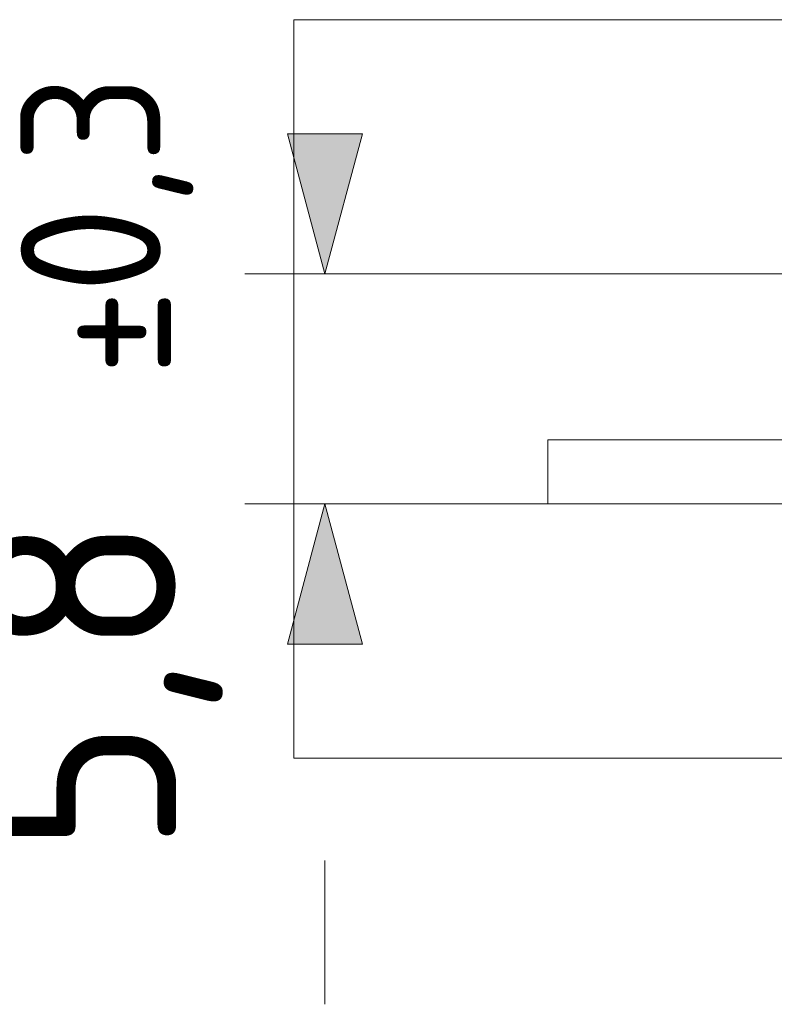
# Model space of a CAD drawing. Header units: inches. Extents: x 511 to 849, y 252 to 484.
# Tile 52 of 235: x 511 to 530, y 375 to 400. Entities that reach past the tile are written whole.
import ezdxf

# ---------------------------------------------------------------- set-up
doc = ezdxf.new("R2010")
doc.units = ezdxf.units.IN
doc.header["$MEASUREMENT"] = 0
doc.layers.add('1', color=7, linetype='Continuous')

# ---------------------------------------------------------------- blocks, each defined once
blk = doc.blocks.new('block 10')
at = {"layer": '1', "color": 8, "lineweight": 18, "true_color": 0x808080}
blk.add_lwpolyline([(517.869, 381.458), (517.869, 399.908)], dxfattribs=at)
blk = doc.blocks.new('block 11')
at = {"layer": '1', "color": 8, "lineweight": 18, "true_color": 0x808080}
blk.add_lwpolyline([(805.569, 399.908), (517.869, 399.908)], dxfattribs=at)
blk = doc.blocks.new('block 13')
at = {"layer": '1', "color": 8, "lineweight": 18, "true_color": 0x808080}
blk.add_lwpolyline([(517.869, 381.458), (805.569, 381.458)], dxfattribs=at)
blk = doc.blocks.new('block 1823')
at = {"layer": '1', "color": 155, "lineweight": 18, "true_color": 0x4c7299}
blk.add_lwpolyline([(524.219, 387.808), (524.219, 389.408)], dxfattribs=at)
blk = doc.blocks.new('block 1906')
at = {"layer": '1', "color": 18, "lineweight": 13, "true_color": 0x4c0000}
blk.add_lwpolyline([(529.762, 389.408), (526.762, 389.408)], dxfattribs=at)
blk = doc.blocks.new('block 1907')
at = {"layer": '1', "color": 18, "lineweight": 13, "true_color": 0x4c0000}
blk.add_lwpolyline([(529.812, 389.408), (526.712, 389.408)], dxfattribs=at)
blk = doc.blocks.new('block 1908')
at = {"layer": '1', "color": 18, "lineweight": 13, "true_color": 0x4c0000}
blk.add_lwpolyline([(539.097, 389.408), (524.219, 389.408)], dxfattribs=at)
blk = doc.blocks.new('block 1925')
at = {"layer": '1', "color": 18, "lineweight": 13, "true_color": 0x4c0000}
blk.add_lwpolyline([(539.097, 389.408), (524.219, 389.408)], dxfattribs=at)
blk = doc.blocks.new('block 1930')
at = {"layer": '1', "color": 18, "lineweight": 13, "true_color": 0x4c0000}
blk.add_lwpolyline([(529.812, 389.408), (526.712, 389.408)], dxfattribs=at)
blk = doc.blocks.new('block 1934')
at = {"layer": '1', "color": 18, "lineweight": 13, "true_color": 0x4c0000}
blk.add_lwpolyline([(529.762, 389.408), (526.762, 389.408)], dxfattribs=at)
blk = doc.blocks.new('block 1972')
at = {"layer": '1', "color": 18, "lineweight": 13, "true_color": 0x4c0000}
blk.add_lwpolyline([(529.791, 389.408), (526.791, 389.408)], dxfattribs=at)
blk = doc.blocks.new('block 1973')
at = {"layer": '1', "color": 18, "lineweight": 13, "true_color": 0x4c0000}
blk.add_lwpolyline([(529.841, 389.408), (526.741, 389.408)], dxfattribs=at)
blk = doc.blocks.new('block 1974')
at = {"layer": '1', "color": 18, "lineweight": 13, "true_color": 0x4c0000}
blk.add_lwpolyline([(524.219, 389.408), (539.097, 389.408)], dxfattribs=at)
blk = doc.blocks.new('block 1991')
at = {"layer": '1', "color": 18, "lineweight": 13, "true_color": 0x4c0000}
blk.add_lwpolyline([(529.353, 389.408), (529.753, 389.408)], dxfattribs=at)
blk = doc.blocks.new('block 1994')
at = {"layer": '1', "color": 18, "lineweight": 13, "true_color": 0x4c0000}
blk.add_lwpolyline([(524.219, 389.408), (539.097, 389.408)], dxfattribs=at)
blk = doc.blocks.new('block 1997')
at = {"layer": '1', "color": 18, "lineweight": 13, "true_color": 0x4c0000}
blk.add_lwpolyline([(529.841, 389.408), (526.741, 389.408)], dxfattribs=at)
blk = doc.blocks.new('block 1998')
at = {"layer": '1', "color": 18, "lineweight": 13, "true_color": 0x4c0000}
blk.add_lwpolyline([(529.353, 389.408), (529.753, 389.408)], dxfattribs=at)
blk = doc.blocks.new('block 2005')
at = {"layer": '1', "color": 18, "lineweight": 13, "true_color": 0x4c0000}
blk.add_lwpolyline([(529.791, 389.408), (526.791, 389.408)], dxfattribs=at)
blk = doc.blocks.new('block 5148')
at = {"layer": '1', "color": 155, "lineweight": 18, "true_color": 0x4c7299}
blk.add_lwpolyline([(539.097, 387.808), (524.219, 387.808)], dxfattribs=at)
blk = doc.blocks.new('block 5151')
at = {"layer": '1', "color": 155, "lineweight": 18, "true_color": 0x4c7299}
blk.add_lwpolyline([(539.097, 389.408), (524.219, 389.408)], dxfattribs=at)
blk = doc.blocks.new('block 5172')
at = {"layer": '1', "color": 18, "lineweight": 13, "true_color": 0x4c0000}
blk.add_lwpolyline([(530.369, 389.408), (525.569, 389.408), (524.369, 389.408), (524.219, 389.408), (524.219, 389.408), (524.219, 389.408), (524.219, 389.408), (528.868, 389.408), (538.467, 389.408)], dxfattribs=at)
blk = doc.blocks.new('block 5263')
at = {"layer": '1', "color": 18, "lineweight": 13, "true_color": 0x4c0000}
blk.add_lwpolyline([(528.162, 389.408), (528.164, 389.408), (528.167, 389.408), (528.173, 389.408), (528.181, 389.408), (528.192, 389.408), (528.205, 389.408), (528.22, 389.408), (528.237, 389.408), (528.255, 389.408), (528.274, 389.408), (528.294, 389.408), (528.316, 389.408), (528.339, 389.408), (528.363, 389.408), (528.413, 389.408), (528.462, 389.408), (528.486, 389.408), (528.509, 389.408), (528.531, 389.408), (528.551, 389.408), (528.57, 389.408), (528.589, 389.408), (528.605, 389.408), (528.62, 389.408), (528.633, 389.408), (528.644, 389.408), (528.652, 389.408), (528.658, 389.408), (528.662, 389.408), (528.663, 389.408), (528.662, 389.408), (528.658, 389.408), (528.652, 389.408), (528.644, 389.408), (528.633, 389.408), (528.62, 389.408), (528.605, 389.408), (528.589, 389.408), (528.57, 389.408), (528.551, 389.408), (528.531, 389.408), (528.509, 389.408), (528.486, 389.408), (528.462, 389.408), (528.413, 389.408), (528.363, 389.408), (528.339, 389.408), (528.316, 389.408), (528.294, 389.408), (528.274, 389.408), (528.255, 389.408), (528.237, 389.408), (528.22, 389.408), (528.205, 389.408), (528.192, 389.408), (528.181, 389.408), (528.173, 389.408), (528.167, 389.408), (528.164, 389.408), (528.162, 389.408)], dxfattribs=at)
blk = doc.blocks.new('block 5294')
at = {"layer": '1', "color": 18, "lineweight": 13, "true_color": 0x4c0000}
blk.add_lwpolyline([(528.162, 389.408), (528.164, 389.408), (528.167, 389.408), (528.173, 389.408), (528.181, 389.408), (528.192, 389.408), (528.205, 389.408), (528.22, 389.408), (528.237, 389.408), (528.255, 389.408), (528.274, 389.408), (528.294, 389.408), (528.316, 389.408), (528.339, 389.408), (528.363, 389.408), (528.413, 389.408), (528.462, 389.408), (528.486, 389.408), (528.509, 389.408), (528.531, 389.408), (528.551, 389.408), (528.57, 389.408), (528.589, 389.408), (528.605, 389.408), (528.62, 389.408), (528.633, 389.408), (528.644, 389.408), (528.652, 389.408), (528.658, 389.408), (528.662, 389.408), (528.663, 389.408), (528.662, 389.408), (528.658, 389.408), (528.652, 389.408), (528.644, 389.408), (528.633, 389.408), (528.62, 389.408), (528.605, 389.408), (528.589, 389.408), (528.57, 389.408), (528.551, 389.408), (528.531, 389.408), (528.509, 389.408), (528.486, 389.408), (528.462, 389.408), (528.413, 389.408), (528.363, 389.408), (528.339, 389.408), (528.316, 389.408), (528.294, 389.408), (528.274, 389.408), (528.255, 389.408), (528.237, 389.408), (528.22, 389.408), (528.205, 389.408), (528.192, 389.408), (528.181, 389.408), (528.173, 389.408), (528.167, 389.408), (528.164, 389.408), (528.162, 389.408)], dxfattribs=at)
blk = doc.blocks.new('block 5350')
at = {"layer": '1', "color": 18, "lineweight": 13, "true_color": 0x4c0000}
blk.add_lwpolyline([(530.369, 389.408), (525.569, 389.408), (524.369, 389.408), (524.219, 389.408), (524.219, 389.408), (524.219, 389.408), (524.219, 389.408), (528.868, 389.408), (538.467, 389.408)], dxfattribs=at)
blk = doc.blocks.new('block 5434')
at = {"layer": '1', "color": 18, "lineweight": 13, "true_color": 0x4c0000}
blk.add_open_spline([(527.994, 389.408), (527.827, 389.408), (527.661, 389.408), (527.494, 389.408), (527.661, 389.408), (527.827, 389.408), (527.994, 389.408), (528.161, 389.408), (528.327, 389.408), (528.494, 389.408), (528.661, 389.408), (528.827, 389.408), (528.994, 389.408), (528.827, 389.408), (528.661, 389.408), (528.494, 389.408), (528.327, 389.408), (528.161, 389.408), (527.994, 389.408)], degree=3, knots=[0, 0, 0, 0, 1, 1, 1, 2, 2, 2, 3, 3, 3, 4, 4, 4, 5, 5, 5, 6, 6, 6, 6], dxfattribs=at)
blk = doc.blocks.new('block 5435')
at = {"layer": '1', "color": 18, "lineweight": 13, "true_color": 0x4c0000}
blk.add_open_spline([(527.994, 389.408), (527.827, 389.408), (527.661, 389.408), (527.494, 389.408), (527.661, 389.408), (527.827, 389.408), (527.994, 389.408), (528.161, 389.408), (528.327, 389.408), (528.494, 389.408), (528.661, 389.408), (528.827, 389.408), (528.994, 389.408), (528.827, 389.408), (528.661, 389.408), (528.494, 389.408), (528.327, 389.408), (528.161, 389.408), (527.994, 389.408)], degree=3, knots=[0, 0, 0, 0, 1, 1, 1, 2, 2, 2, 3, 3, 3, 4, 4, 4, 5, 5, 5, 6, 6, 6, 6], dxfattribs=at)
blk = doc.blocks.new('block 5444')
at = {"layer": '1', "color": 18, "lineweight": 13, "true_color": 0x4c0000}
blk.add_lwpolyline([(526.762, 389.408), (526.769, 389.408), (526.789, 389.408), (526.825, 389.408), (526.875, 389.408), (526.939, 389.408), (527.016, 389.408), (527.106, 389.408), (527.206, 389.408), (527.315, 389.408), (527.432, 389.408), (527.553, 389.408), (527.683, 389.408), (527.82, 389.408), (527.964, 389.408), (528.262, 389.408), (528.56, 389.408), (528.704, 389.408), (528.841, 389.408), (528.971, 389.408), (529.092, 389.408), (529.209, 389.408), (529.318, 389.408), (529.418, 389.408), (529.508, 389.408), (529.585, 389.408), (529.649, 389.408), (529.699, 389.408), (529.735, 389.408), (529.755, 389.408), (529.762, 389.408), (529.755, 389.408), (529.735, 389.408), (529.699, 389.408), (529.649, 389.408), (529.585, 389.408), (529.508, 389.408), (529.418, 389.408), (529.318, 389.408), (529.209, 389.408), (529.092, 389.408), (528.971, 389.408), (528.841, 389.408), (528.704, 389.408), (528.56, 389.408), (528.262, 389.408), (527.964, 389.408), (527.82, 389.408), (527.683, 389.408), (527.553, 389.408), (527.432, 389.408), (527.315, 389.408), (527.206, 389.408), (527.106, 389.408), (527.016, 389.408), (526.939, 389.408), (526.875, 389.408), (526.825, 389.408), (526.789, 389.408), (526.769, 389.408), (526.762, 389.408)], dxfattribs=at)
blk = doc.blocks.new('block 5457')
at = {"layer": '1', "color": 18, "lineweight": 13, "true_color": 0x4c0000}
blk.add_open_spline([(527.994, 389.408), (527.827, 389.408), (527.661, 389.408), (527.494, 389.408), (527.661, 389.408), (527.827, 389.408), (527.994, 389.408), (528.161, 389.408), (528.327, 389.408), (528.494, 389.408), (528.661, 389.408), (528.827, 389.408), (528.994, 389.408), (528.827, 389.408), (528.661, 389.408), (528.494, 389.408), (528.327, 389.408), (528.161, 389.408), (527.994, 389.408)], degree=3, knots=[0, 0, 0, 0, 1, 1, 1, 2, 2, 2, 3, 3, 3, 4, 4, 4, 5, 5, 5, 6, 6, 6, 6], dxfattribs=at)
blk = doc.blocks.new('block 5459')
at = {"layer": '1', "color": 18, "lineweight": 13, "true_color": 0x4c0000}
blk.add_lwpolyline([(526.762, 389.408), (526.769, 389.408), (526.789, 389.408), (526.825, 389.408), (526.875, 389.408), (526.939, 389.408), (527.016, 389.408), (527.106, 389.408), (527.206, 389.408), (527.315, 389.408), (527.432, 389.408), (527.553, 389.408), (527.683, 389.408), (527.82, 389.408), (527.964, 389.408), (528.262, 389.408), (528.56, 389.408), (528.704, 389.408), (528.841, 389.408), (528.971, 389.408), (529.092, 389.408), (529.209, 389.408), (529.318, 389.408), (529.418, 389.408), (529.508, 389.408), (529.585, 389.408), (529.649, 389.408), (529.699, 389.408), (529.735, 389.408), (529.755, 389.408), (529.762, 389.408), (529.755, 389.408), (529.735, 389.408), (529.699, 389.408), (529.649, 389.408), (529.585, 389.408), (529.508, 389.408), (529.418, 389.408), (529.318, 389.408), (529.209, 389.408), (529.092, 389.408), (528.971, 389.408), (528.841, 389.408), (528.704, 389.408), (528.56, 389.408), (528.262, 389.408), (527.964, 389.408), (527.82, 389.408), (527.683, 389.408), (527.553, 389.408), (527.432, 389.408), (527.315, 389.408), (527.206, 389.408), (527.106, 389.408), (527.016, 389.408), (526.939, 389.408), (526.875, 389.408), (526.825, 389.408), (526.789, 389.408), (526.769, 389.408), (526.762, 389.408)], dxfattribs=at)
blk = doc.blocks.new('block 5460')
at = {"layer": '1', "color": 18, "lineweight": 13, "true_color": 0x4c0000}
blk.add_open_spline([(527.994, 389.408), (527.827, 389.408), (527.661, 389.408), (527.494, 389.408), (527.661, 389.408), (527.827, 389.408), (527.994, 389.408), (528.161, 389.408), (528.327, 389.408), (528.494, 389.408), (528.661, 389.408), (528.827, 389.408), (528.994, 389.408), (528.827, 389.408), (528.661, 389.408), (528.494, 389.408), (528.327, 389.408), (528.161, 389.408), (527.994, 389.408)], degree=3, knots=[0, 0, 0, 0, 1, 1, 1, 2, 2, 2, 3, 3, 3, 4, 4, 4, 5, 5, 5, 6, 6, 6, 6], dxfattribs=at)
blk = doc.blocks.new('block 5481')
at = {"layer": '1', "color": 18, "lineweight": 13, "true_color": 0x4c0000}
blk.add_open_spline([(527.419, 389.408), (527.919, 389.408), (528.419, 389.408), (528.919, 389.408), (528.419, 389.408), (527.919, 389.408), (527.419, 389.408)], degree=3, knots=[0, 0, 0, 0, 1, 1, 1, 2, 2, 2, 2], dxfattribs=at)
blk = doc.blocks.new('block 5486')
at = {"layer": '1', "color": 18, "lineweight": 13, "true_color": 0x4c0000}
blk.add_lwpolyline([(526.791, 389.408), (526.798, 389.408), (526.818, 389.408), (526.854, 389.408), (526.903, 389.408), (526.967, 389.408), (527.045, 389.408), (527.135, 389.408), (527.235, 389.408), (527.344, 389.408), (527.46, 389.408), (527.582, 389.408), (527.711, 389.408), (527.849, 389.408), (527.992, 389.408), (528.291, 389.408), (528.589, 389.408), (528.733, 389.408), (528.87, 389.408), (529, 389.408), (529.121, 389.408), (529.237, 389.408), (529.347, 389.408), (529.447, 389.408), (529.537, 389.408), (529.614, 389.408), (529.678, 389.408), (529.728, 389.408), (529.763, 389.408), (529.784, 389.408), (529.791, 389.408), (529.784, 389.408), (529.763, 389.408), (529.728, 389.408), (529.678, 389.408), (529.614, 389.408), (529.537, 389.408), (529.447, 389.408), (529.347, 389.408), (529.237, 389.408), (529.121, 389.408), (529, 389.408), (528.87, 389.408), (528.733, 389.408), (528.589, 389.408), (528.291, 389.408), (527.992, 389.408), (527.849, 389.408), (527.711, 389.408), (527.582, 389.408), (527.46, 389.408), (527.344, 389.408), (527.235, 389.408), (527.135, 389.408), (527.045, 389.408), (526.967, 389.408), (526.903, 389.408), (526.854, 389.408), (526.818, 389.408), (526.798, 389.408), (526.791, 389.408)], dxfattribs=at)
blk = doc.blocks.new('block 5506')
at = {"layer": '1', "color": 18, "lineweight": 13, "true_color": 0x4c0000}
blk.add_open_spline([(527.419, 389.408), (527.919, 389.408), (528.419, 389.408), (528.919, 389.408), (528.419, 389.408), (527.919, 389.408), (527.419, 389.408)], degree=3, knots=[0, 0, 0, 0, 1, 1, 1, 2, 2, 2, 2], dxfattribs=at)
blk = doc.blocks.new('block 5512')
at = {"layer": '1', "color": 18, "lineweight": 13, "true_color": 0x4c0000}
blk.add_lwpolyline([(526.791, 389.408), (526.798, 389.408), (526.818, 389.408), (526.854, 389.408), (526.903, 389.408), (526.967, 389.408), (527.045, 389.408), (527.135, 389.408), (527.235, 389.408), (527.344, 389.408), (527.46, 389.408), (527.582, 389.408), (527.711, 389.408), (527.849, 389.408), (527.992, 389.408), (528.291, 389.408), (528.589, 389.408), (528.733, 389.408), (528.87, 389.408), (529, 389.408), (529.121, 389.408), (529.237, 389.408), (529.347, 389.408), (529.447, 389.408), (529.537, 389.408), (529.614, 389.408), (529.678, 389.408), (529.728, 389.408), (529.763, 389.408), (529.784, 389.408), (529.791, 389.408), (529.784, 389.408), (529.763, 389.408), (529.728, 389.408), (529.678, 389.408), (529.614, 389.408), (529.537, 389.408), (529.447, 389.408), (529.347, 389.408), (529.237, 389.408), (529.121, 389.408), (529, 389.408), (528.87, 389.408), (528.733, 389.408), (528.589, 389.408), (528.291, 389.408), (527.992, 389.408), (527.849, 389.408), (527.711, 389.408), (527.582, 389.408), (527.46, 389.408), (527.344, 389.408), (527.235, 389.408), (527.135, 389.408), (527.045, 389.408), (526.967, 389.408), (526.903, 389.408), (526.854, 389.408), (526.818, 389.408), (526.798, 389.408), (526.791, 389.408)], dxfattribs=at)
blk = doc.blocks.new('block 6102')
at = {"layer": '1', "color": 35, "true_color": 0x99724c, "insert": (516.095, 379.084), "char_height": 5, "attachment_point": 7, "rotation": 90}
blk.add_mtext('\\fDINPro|b0|i0|c0|p34;\\W0.9682;5,8', dxfattribs=at)
blk = doc.blocks.new('block 6103')
at = {"layer": '1', "color": 35, "true_color": 0x99724c, "char_height": 3.5, "attachment_point": 7, "rotation": 90}
for s, insert in [('\\fDINPro|b0|i0|c0|p34;\\W0.9483;0,3', (515.361, 393.071)), ('\\fDINPro|b0|i0|c0|p34;\\W0.9483;±', (515.361, 391.017))]:
    blk.add_mtext(s, dxfattribs=dict(at, insert=insert))
blk = doc.blocks.new('block 6104')
at = {"layer": '1', "color": 35, "lineweight": 13, "true_color": 0x99724c}
blk.add_lwpolyline([(524.219, 387.808), (516.647, 387.808)], dxfattribs=at)
blk = doc.blocks.new('block 6105')
at = {"layer": '1', "color": 35, "lineweight": 13, "true_color": 0x99724c}
blk.add_lwpolyline([(563.631, 393.558), (516.647, 393.558)], dxfattribs=at)
blk = doc.blocks.new('block 6106')
at = {"layer": '1', "color": 35, "lineweight": 13, "true_color": 0x99724c}
blk.add_lwpolyline([(518.647, 378.901), (518.647, 375.308)], dxfattribs=at)
blk = doc.blocks.new('block 6107')
at = {"layer": '1', "true_color": 0x99724c}
h = blk.add_hatch(color=35, dxfattribs=at)
h.dxf.hatch_style = 2
h.paths.add_polyline_path([(519.585, 384.308), (517.709, 384.308), (518.647, 387.808)])
at = {"layer": '1', "lineweight": 0}
blk.add_lwpolyline([(519.585, 384.308), (517.709, 384.308), (518.647, 387.808), (519.585, 384.308)], dxfattribs=at)
blk = doc.blocks.new('block 6108')
at = {"layer": '1', "true_color": 0x99724c}
h = blk.add_hatch(color=35, dxfattribs=at)
h.dxf.hatch_style = 2
h.paths.add_polyline_path([(517.709, 397.058), (519.585, 397.058), (518.647, 393.558)])
at = {"layer": '1', "lineweight": 0}
blk.add_lwpolyline([(517.709, 397.058), (519.585, 397.058), (518.647, 393.558), (517.709, 397.058)], dxfattribs=at)

msp = doc.modelspace()

# ---------------------------------------------------------------- block references
at = {"layer": '1'}
for name in ['block 10', 'block 11', 'block 6103', 'block 6108', 'block 6105', 'block 1823', 'block 1908', 'block 1925', 'block 1974', 'block 1994', 'block 5151', 'block 5172', 'block 5350', 'block 1907', 'block 1930', 'block 1973', 'block 1997', 'block 1906', 'block 1934', 'block 5444', 'block 5459', 'block 1972', 'block 2005', 'block 5486', 'block 5512', 'block 5481', 'block 5506', 'block 5434', 'block 5435', 'block 5457', 'block 5460', 'block 5263', 'block 5294', 'block 1991', 'block 1998', 'block 6102', 'block 6104', 'block 6107', 'block 5148', 'block 13', 'block 6106']:
    msp.add_blockref(name, (0, 0), dxfattribs=at)

doc.saveas('drawing.dxf')
